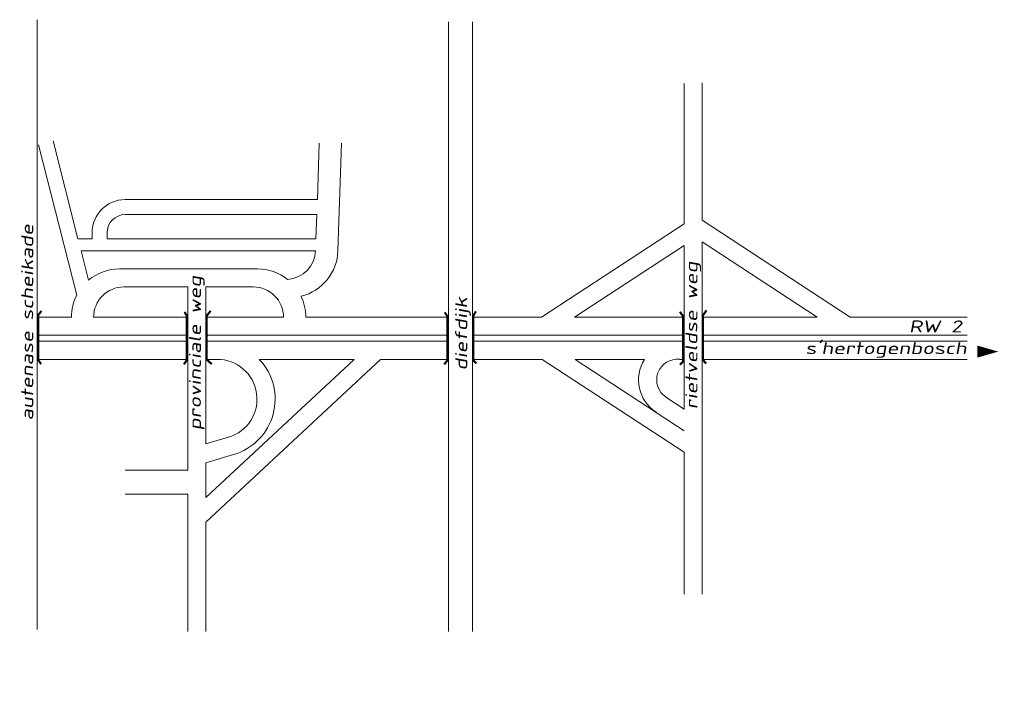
# Model space of a CAD drawing. Header units: metres. Extents: x 534 to 2618, y -2348 to -1484.
# Tile 8 of 10: x 1865 to 1988, y -1618 to -1534. Entities that reach past the tile are written whole.
import ezdxf

# ---------------------------------------------------------------- set-up
doc = ezdxf.new("R2010")
doc.units = ezdxf.units.M
doc.layers.add('135-8$0$STROOI', color=7, linetype='Continuous', lineweight=0)
doc.layers.add('135-8$0$TEXT', color=178, linetype='Continuous', lineweight=0)
doc.styles.add('135-8$0$ISO25', font='ISO9.SHX', dxfattribs={"width": 1.5, "oblique": 10})

msp = doc.modelspace()

# ---------------------------------------------------------------- linework, layer by layer
at = {"layer": '135-8$0$STROOI', "color": 7}
for p, q in [((1867.35, -1533.85), (1867.35, -1609.65)), ((1918.49, -1534.11), (1918.49, -1609.91)), ((1921.49, -1534.11), (1921.49, -1609.91)), ((1947.78, -1541.77), (1947.78, -1559.22)), ((1947.78, -1559.22), (1947.78, -1541.77)), ((1950.03, -1558.79), (1950.03, -1541.68)), ((1872.28, -1568.08), (1867.53, -1549.4)), ((1872.43, -1561.08), (1869.35, -1548.93)), ((1902.19, -1556.2), (1902.43, -1549.19)), ((1904.74, -1562.58), (1905.2, -1549.19)), ((1878.31, -1556.2), (1902.19, -1556.2)), ((1878.31, -1558.08), (1902.12, -1558.08)), ((1902.02, -1561.08), (1902.12, -1558.08)), ((1930.06, -1570.83), (1947.78, -1559.22)), ((1968.42, -1570.83), (1950.03, -1558.79)), ((1874.18, -1560.33), (1874.18, -1561.08)), ((1876.06, -1560.33), (1876.06, -1561.08)), ((1872.43, -1561.08), (1874.18, -1561.08)), ((1876.06, -1561.08), (1902.02, -1561.08)), ((1950.03, -1605.26), (1950.03, -1561.48)), ((1964.31, -1570.83), (1950.03, -1561.48)), ((1872.81, -1562.58), (1874.18, -1562.58)), ((1873.74, -1566.24), (1872.81, -1562.58)), ((1873.73, -1562.58), (1901.97, -1562.58)), ((1934.17, -1570.83), (1947.78, -1561.91)), ((1947.78, -1582.26), (1947.78, -1561.91)), ((1947.78, -1561.91), (1947.78, -1582.26)), ((1877.61, -1564.83), (1894.75, -1564.83)), ((1878.13, -1567.08), (1886.08, -1567.08)), ((1886.08, -1567.08), (1886.08, -1589.86)), ((1888.33, -1567.08), (1888.33, -1586.59)), ((1888.33, -1567.08), (1894.23, -1567.08)), ((1867.35, -1570.83), (1871.61, -1570.83)), ((1874.38, -1570.83), (1886.08, -1570.83)), ((1888.33, -1570.83), (1897.98, -1570.83)), ((1900.75, -1570.83), (1918.49, -1570.83)), ((1921.49, -1570.83), (1930.06, -1570.83)), ((1921.49, -1570.83), (1930.06, -1570.83)), ((1934.17, -1570.83), (1947.78, -1570.83)), ((1934.17, -1570.83), (1937.05, -1570.83)), ((1950.03, -1570.83), (1964.31, -1570.83)), ((1968.42, -1570.83), (1982.95, -1570.83)), ((1867.35, -1573.08), (1886.08, -1573.08)), ((1867.35, -1573.83), (1886.08, -1573.83)), ((1888.33, -1573.08), (1918.49, -1573.08)), ((1888.33, -1573.83), (1918.49, -1573.83)), ((1921.49, -1573.08), (1937.05, -1573.08)), ((1921.49, -1573.08), (1947.78, -1573.08)), ((1921.49, -1573.83), (1937.05, -1573.83)), ((1921.49, -1573.83), (1947.78, -1573.83)), ((1950.03, -1573.08), (1982.95, -1573.08)), ((1950.03, -1573.83), (1982.95, -1573.83)), ((1867.35, -1576.08), (1886.08, -1576.08)), ((1888.33, -1593.25), (1906.75, -1576.08)), ((1888.33, -1596.33), (1910.05, -1576.08)), ((1888.33, -1576.08), (1889.77, -1576.08)), ((1894.98, -1576.08), (1906.75, -1576.08)), ((1894.98, -1576.08), (1895.18, -1576.08)), ((1910.05, -1576.08), (1918.49, -1576.08)), ((1921.49, -1576.08), (1928.1, -1576.08)), ((1921.49, -1576.08), (1930.13, -1576.08)), ((1927.99, -1576.08), (1930.13, -1576.08)), ((1930.13, -1576.08), (1947.78, -1587.64)), ((1934.24, -1576.08), (1947.78, -1584.95)), ((1934.24, -1576.08), (1942.85, -1576.08)), ((1936.5, -1576.08), (1937.05, -1576.08)), ((1947.23, -1576.08), (1947.78, -1576.08)), ((1950.03, -1576.08), (1982.95, -1576.08)), ((1950.03, -1576.08), (1950.03, -1605.26)), ((1945.53, -1580.78), (1947.78, -1582.26)), ((1891.14, -1585.76), (1888.33, -1586.59)), ((1891.77, -1587.92), (1888.33, -1588.93)), ((1947.78, -1587.64), (1947.78, -1605.26)), ((1886.08, -1589.86), (1878.28, -1589.86)), ((1888.33, -1588.93), (1888.33, -1593.25)), ((1886.08, -1592.86), (1878.28, -1592.86)), ((1886.08, -1592.86), (1886.08, -1609.91)), ((1888.33, -1596.33), (1888.33, -1609.91))]:
    msp.add_line(p, q, dxfattribs=at)
for points in [[(1867.85, -1576.68, 0.263, 0.263, 0), (1867.48, -1576.12, 0.263, 0.263, 0), (1867.48, -1570.58, 0.263, 0.263, 0), (1867.9, -1570.05, 0.263, 0.263, 0)], [(1885.69, -1570.18, 0.263, 0.263, 0), (1885.97, -1570.7, 0.263, 0.263, 0), (1885.97, -1576.15, 0.263, 0.263, 0), (1885.6, -1576.7, 0.263, 0.263, 0)], [(1889.07, -1576.67, 0.263, 0.263, 0), (1888.44, -1576.12, 0.263, 0.263, 0), (1888.44, -1570.67, 0.263, 0.263, 0), (1888.93, -1570.04, 0.263, 0.263, 0)], [(1918.02, -1570.23, 0.263, 0.263, 0), (1918.34, -1570.72, 0.263, 0.263, 0), (1918.34, -1576.23, 0.263, 0.263, 0), (1917.96, -1576.7, 0.263, 0.263, 0)], [(1921.97, -1576.58, 0.263, 0.263, 0), (1921.59, -1576.2, 0.263, 0.263, 0), (1921.59, -1570.64, 0.263, 0.263, 0), (1921.91, -1570.11, 0.263, 0.263, 0)], [(1947.26, -1570.16, 0.263, 0.263, 0), (1947.67, -1570.74, 0.263, 0.263, 0), (1947.67, -1576.35, 0.263, 0.263, 0), (1947.26, -1576.76, 0.263, 0.263, 0)], [(1950.53, -1576.62, 0.263, 0.263, 0), (1950.12, -1576.15, 0.263, 0.263, 0), (1950.12, -1570.62, 0.263, 0.263, 0), (1950.56, -1569.98, 0.263, 0.263, 0)]]:
    msp.add_lwpolyline(points, format="xyseb", dxfattribs=at)
for centre, radius, start, end in [((1878.31, -1560.33), 4.12, 90, 180), ((1878.31, -1560.33), 2.25, 90, 180), ((1898.23, -1562.4), 3.75, 274.1557, 357.3244), ((1898.75, -1562.4), 6, 283.6187, 358.3281), ((1877.61, -1570.83), 6, 90, 130.1049), ((1894.75, -1570.83), 6, 51.3356, 90), ((1878.13, -1570.83), 3.75, 90, 180), ((1894.23, -1570.83), 3.75, 0, 90), ((1877.61, -1570.83), 6, 152.7203, 180), ((1894.75, -1570.83), 6, 0, 25.6131), ((1889.75, -1581.02), 4.94, 286.344, 90.1795), ((1889.75, -1581.02), 7.19, 286.344, 43.4062), ((1946.94, -1578.63), 4.82, 148.0209, 236.7842), ((1946.94, -1578.63), 2.57, 83.4138, 236.7842)]:
    msp.add_arc(centre, radius, start, end, dxfattribs=at)
at = {"layer": '135-8$0$TEXT'}
msp.add_lwpolyline([(1984.22, -1575.12, 1.5, 0, 0), (1986.84, -1575.12, 0, 0, 0)], format="xyseb", dxfattribs=at)

# ---------------------------------------------------------------- texts
at = {"layer": '135-8$0$TEXT', "style": '135-8$0$ISO25', "oblique": 10, "width": 1.5}
for s, p in [('autenase scheikade', (1866.87, -1583.67)), ('rietveldse weg', (1949.43, -1582.28)), ('provinciale weg', (1887.72, -1584.9)), ('diefdijk', (1920.82, -1577.46))]:
    msp.add_text(s, height=1.5, rotation=90, dxfattribs=at).set_placement(p)
for s, p in [('RW 2', (1975.75, -1572.74)), ("s'hertogenbosch", (1962.86, -1575.43)), ('achterboeicopperkade', (1835.71, -1617.51))]:
    msp.add_text(s, height=1.5, dxfattribs=at).set_placement(p)

doc.saveas('drawing.dxf')
